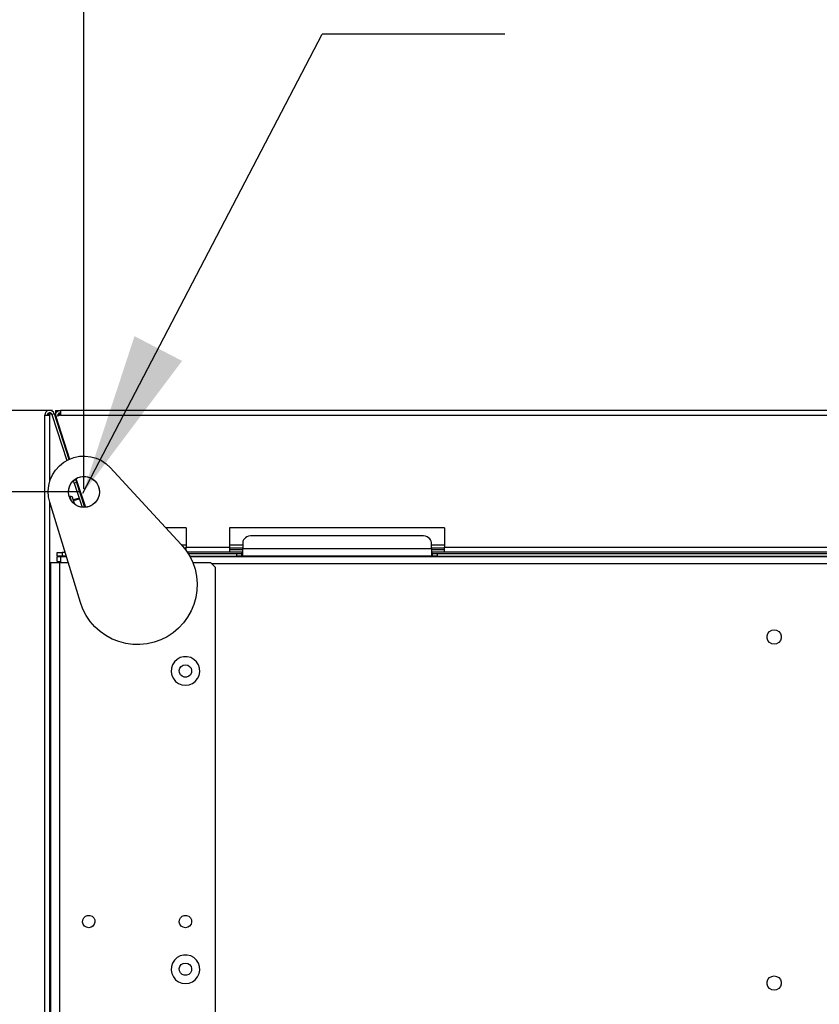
# Model space of a CAD drawing. Header units: millimetres. Extents: x 0 to 39025, y -31299 to 8400.
# Tile 92 of 256: x 14174 to 14509, y -26841 to -26428. Entities that reach past the tile are written whole.
import ezdxf

# ---------------------------------------------------------------- set-up
doc = ezdxf.new("R2010")
doc.units = ezdxf.units.MM
doc.header["$PDSIZE"] = -1
doc.layers.add('ANOTACIJE', color=7, linetype='Continuous')
doc.layers.add('DIMENZIJE', color=4, linetype='Continuous')
doc.styles.add('SLDTEXTSTYLE6', font='txt')
doc.styles.get("Standard").update_dxf_attribs({"font": 'Montserrat-Regular.ttf'})
doc.dimstyles.new('SLDDIMSTYLE0', dxfattribs={"dimtxt": 3, "dimasz": 3.414889, "dimexe": 0, "dimexo": 0.0625, "dimgap": 0.75, "dimtad": 1, "dimdec": 0, "dimlfac": 20, "dimrnd": 1e-09, "dimzin": 12, "dimdsep": 46, "dimtxsty": 'SLDTEXTSTYLE6', "dimsah": 1, "dimcen": 0.09, "dimadec": 0, "dimazin": 3, "dimtfac": 1, "dimtdec": 0, "dimtofl": 0, "dimtmove": 0, "dimatfit": 3, "dimfxl": 1, "dimfrac": 2, "dimtolj": 1, "dimtzin": 12, "dimarcsym": 0})
doc.dimstyles.new('SLDDIMSTYLE3', dxfattribs={"dimtxt": 0.18, "dimasz": 3.414889, "dimexe": 0, "dimexo": 0.0625, "dimgap": 0, "dimtad": 0, "dimtih": 1, "dimtoh": 1, "dimdec": 0, "dimrnd": 1e-09, "dimzin": 0, "dimdsep": 46, "dimtxsty": 'Standard', "dimsah": 1, "dimcen": 0.09, "dimadec": 0, "dimazin": 0, "dimtfac": 3.414889, "dimtdec": 0, "dimtofl": 0, "dimtmove": 0, "dimatfit": 3, "dimfxl": 1, "dimfrac": 2, "dimtolj": 1, "dimtzin": 0, "dimarcsym": 0})

# ---------------------------------------------------------------- blocks, each defined once
blk = doc.blocks.new('Adapt 2 (spodaj)')
at = {"lineweight": 25}
for points, knots in [([(3.9, 713.59), (3.9, 713.59), (3.57, 714.21), (3.57, 714.21), (3.57, 714.21), (3.04, 714.68), (3.04, 714.68), (3.04, 714.68), (2.39, 714.94), (2.39, 714.94), (2.39, 714.94), (1.69, 714.95), (1.69, 714.95), (1.69, 714.95), (1.02, 714.72), (1.02, 714.72), (1.02, 714.72), (0.48, 714.27), (0.48, 714.27), (0.48, 714.27), (0.12, 713.67), (0.12, 713.67), (0.12, 713.67), (0, 712.98), (0, 712.98)], [0, 0, 0, 0, 1, 1, 1, 2, 2, 2, 3, 3, 3, 4, 4, 4, 5, 5, 5, 6, 6, 6, 7, 7, 7, 8, 8, 8, 8]), ([(2.95, 713.28), (2.95, 713.28), (2.79, 713.59), (2.79, 713.59), (2.79, 713.59), (2.52, 713.83), (2.52, 713.83), (2.52, 713.83), (2.2, 713.96), (2.2, 713.96), (2.2, 713.96), (1.85, 713.96), (1.85, 713.96), (1.85, 713.96), (1.51, 713.85), (1.51, 713.85), (1.51, 713.85), (1.24, 713.63), (1.24, 713.63), (1.24, 713.63), (1.06, 713.32), (1.06, 713.32), (1.06, 713.32), (1, 712.98), (1, 712.98)], [0, 0, 0, 0, 1, 1, 1, 2, 2, 2, 3, 3, 3, 4, 4, 4, 5, 5, 5, 6, 6, 6, 7, 7, 7, 8, 8, 8, 8]), ([(4.5, 714.95), (4.5, 714.95), (4.5, 714.87), (4.5, 714.87), (4.5, 714.87), (4.5, 714.65), (4.5, 714.65), (4.5, 714.65), (4.5, 714.31), (4.5, 714.31), (4.5, 714.31), (4.5, 713.9), (4.5, 713.9), (4.5, 713.9), (4.5, 713.5), (4.5, 713.5), (4.5, 713.5), (4.5, 713.16), (4.5, 713.16), (4.5, 713.16), (4.5, 712.93), (4.5, 712.93), (4.5, 712.93), (4.5, 712.85), (4.5, 712.85)], [0, 0, 0, 0, 1, 1, 1, 2, 2, 2, 3, 3, 3, 4, 4, 4, 5, 5, 5, 6, 6, 6, 7, 7, 7, 8, 8, 8, 8]), ([(4.62, 712.36), (4.62, 712.36), (4.53, 712.82), (4.53, 712.82), (4.53, 712.82), (4.55, 713.29), (4.55, 713.29), (4.55, 713.29), (4.67, 713.74), (4.67, 713.74), (4.67, 713.74), (4.91, 714.15), (4.91, 714.15), (4.91, 714.15), (5.22, 714.5), (5.22, 714.5), (5.22, 714.5), (5.62, 714.76), (5.62, 714.76), (5.62, 714.76), (6.06, 714.92), (6.06, 714.92), (6.06, 714.92), (6.52, 714.98), (6.52, 714.98)], [0, 0, 0, 0, 1, 1, 1, 2, 2, 2, 3, 3, 3, 4, 4, 4, 5, 5, 5, 6, 6, 6, 7, 7, 7, 8, 8, 8, 8]), ([(5.57, 712.67), (5.57, 712.67), (5.53, 712.9), (5.53, 712.9), (5.53, 712.9), (5.54, 713.13), (5.54, 713.13), (5.54, 713.13), (5.6, 713.36), (5.6, 713.36), (5.6, 713.36), (5.71, 713.56), (5.71, 713.56), (5.71, 713.56), (5.87, 713.73), (5.87, 713.73), (5.87, 713.73), (6.07, 713.87), (6.07, 713.87), (6.07, 713.87), (6.29, 713.95), (6.29, 713.95), (6.29, 713.95), (6.52, 713.97), (6.52, 713.97)], [0, 0, 0, 0, 1, 1, 1, 2, 2, 2, 3, 3, 3, 4, 4, 4, 5, 5, 5, 6, 6, 6, 7, 7, 7, 8, 8, 8, 8]), ([(6.47, 714), (6.47, 714), (6.44, 713.98), (6.44, 713.98), (6.44, 713.98), (6.25, 713.79), (6.25, 713.79), (6.25, 713.79), (6.1, 713.59), (6.1, 713.59), (6.1, 713.59), (5.99, 713.37), (5.99, 713.37), (5.99, 713.37), (5.91, 713.14), (5.91, 713.14), (5.91, 713.14), (5.88, 712.9), (5.88, 712.9), (5.88, 712.9), (5.88, 712.85), (5.88, 712.85)], [0, 0, 0, 0, 1, 1, 1, 2, 2, 2, 3, 3, 3, 4, 4, 4, 5, 5, 5, 6, 6, 6, 7, 7, 7, 7]), ([(6.52, 714.98), (6.52, 714.98), (6.52, 714.94), (6.52, 714.94), (6.52, 714.94), (6.52, 714.82), (6.52, 714.82), (6.52, 714.82), (6.52, 714.64), (6.52, 714.64), (6.52, 714.64), (6.52, 714.39), (6.52, 714.39), (6.52, 714.39), (6.52, 714.09), (6.52, 714.09), (6.52, 714.09), (6.52, 713.74), (6.52, 713.74), (6.52, 713.74), (6.52, 713.36), (6.52, 713.36), (6.52, 713.36), (6.52, 712.98), (6.52, 712.98)], [0, 0, 0, 0, 1, 1, 1, 2, 2, 2, 3, 3, 3, 4, 4, 4, 5, 5, 5, 6, 6, 6, 7, 7, 7, 8, 8, 8, 8]), ([(0, 712.98), (0, 712.98), (0.08, 712.98), (0.08, 712.98), (0.08, 712.98), (0.31, 712.98), (0.31, 712.98), (0.31, 712.98), (0.65, 712.98), (0.65, 712.98), (0.65, 712.98), (1.05, 712.98), (1.05, 712.98), (1.05, 712.98), (1.45, 712.98), (1.45, 712.98), (1.45, 712.98), (1.79, 712.98), (1.79, 712.98), (1.79, 712.98), (2.02, 712.98), (2.02, 712.98), (2.02, 712.98), (2.1, 712.98), (2.1, 712.98)], [0, 0, 0, 0, 1, 1, 1, 2, 2, 2, 3, 3, 3, 4, 4, 4, 5, 5, 5, 6, 6, 6, 7, 7, 7, 8, 8, 8, 8]), ([(2, 713.31), (2, 713.31), (1.62, 713.23), (1.62, 713.23), (1.62, 713.23), (1.29, 713.15), (1.29, 713.15), (1.29, 713.15), (1.08, 713.06), (1.08, 713.06), (1.08, 713.06), (1, 712.98), (1, 712.98)], [0, 0, 0, 0, 1, 1, 1, 2, 2, 2, 3, 3, 3, 4, 4, 4, 4]), ([(2, 713.33), (2, 713.33), (1.23, 713.25), (1.23, 713.25), (1.23, 713.25), (1.05, 713.23), (1.05, 713.23)], [0, 0, 0, 0, 1, 1, 1, 2, 2, 2, 2]), ([(4.5, 712.85), (4.5, 712.85), (4.5, 712.84), (4.5, 712.84), (4.5, 712.84), (4.5, 712.79), (4.5, 712.79), (4.5, 712.79), (4.5, 712.72), (4.5, 712.72), (4.5, 712.72), (4.5, 712.62), (4.5, 712.62), (4.5, 712.62), (4.5, 712.51), (4.5, 712.51), (4.5, 712.51), (4.5, 712.37), (4.5, 712.37), (4.5, 712.37), (4.5, 712.22), (4.5, 712.22), (4.5, 712.22), (4.5, 712.07), (4.5, 712.07)], [0, 0, 0, 0, 1, 1, 1, 2, 2, 2, 3, 3, 3, 4, 4, 4, 5, 5, 5, 6, 6, 6, 7, 7, 7, 8, 8, 8, 8]), ([(5.99, 712.8), (5.99, 712.8), (6.1, 713.01), (6.1, 713.01), (6.1, 713.01), (6.25, 713.21), (6.25, 713.21), (6.25, 713.21), (6.44, 713.4), (6.44, 713.4), (6.44, 713.4), (6.52, 713.46), (6.52, 713.46)], [0, 0, 0, 0, 1, 1, 1, 2, 2, 2, 3, 3, 3, 4, 4, 4, 4]), ([(2.06, 676.45), (2.06, 676.45), (1.55, 678.76), (1.55, 678.76), (1.55, 678.76), (1.4, 681.13), (1.4, 681.13), (1.4, 681.13), (1.64, 683.49), (1.64, 683.49), (1.64, 683.49), (2.24, 685.79), (2.24, 685.79), (2.24, 685.79), (3.2, 687.96), (3.2, 687.96), (3.2, 687.96), (4.49, 689.95), (4.49, 689.95), (4.49, 689.95), (6.08, 691.72), (6.08, 691.72), (6.08, 691.72), (7.93, 693.21), (7.93, 693.21), (7.93, 693.21), (9.99, 694.39), (9.99, 694.39), (9.99, 694.39), (12.21, 695.24), (12.21, 695.24), (12.21, 695.24), (14.53, 695.72), (14.53, 695.72), (14.53, 695.72), (16.9, 695.82), (16.9, 695.82), (16.9, 695.82), (19.26, 695.56), (19.26, 695.56), (19.26, 695.56), (21.55, 694.92), (21.55, 694.92), (21.55, 694.92), (23.71, 693.93), (23.71, 693.93), (23.71, 693.93), (25.68, 692.62), (25.68, 692.62), (25.68, 692.62), (27.42, 691.01), (27.42, 691.01)], [0, 0, 0, 0, 1, 1, 1, 2, 2, 2, 3, 3, 3, 4, 4, 4, 5, 5, 5, 6, 6, 6, 7, 7, 7, 8, 8, 8, 9, 9, 9, 10, 10, 10, 11, 11, 11, 12, 12, 12, 13, 13, 13, 14, 14, 14, 15, 15, 15, 16, 16, 16, 17, 17, 17, 17]), ([(10.76, 677.6), (10.76, 677.6), (11.66, 676.39), (11.66, 676.39), (11.66, 676.39), (12.82, 675.41), (12.82, 675.41), (12.82, 675.41), (14.16, 674.73), (14.16, 674.73), (14.16, 674.73), (15.63, 674.38), (15.63, 674.38), (15.63, 674.38), (17.14, 674.38), (17.14, 674.38), (17.14, 674.38), (18.61, 674.72), (18.61, 674.72), (18.61, 674.72), (19.96, 675.39), (19.96, 675.39), (19.96, 675.39), (21.12, 676.36), (21.12, 676.36), (21.12, 676.36), (22.02, 677.57), (22.02, 677.57), (22.02, 677.57), (22.62, 678.95), (22.62, 678.95), (22.62, 678.95), (22.89, 680.44), (22.89, 680.44), (22.89, 680.44), (22.8, 681.95), (22.8, 681.95), (22.8, 681.95), (22.38, 683.39), (22.38, 683.39), (22.38, 683.39), (21.63, 684.7), (21.63, 684.7), (21.63, 684.7), (20.59, 685.8), (20.59, 685.8), (20.59, 685.8), (19.33, 686.63), (19.33, 686.63), (19.33, 686.63), (17.92, 687.16), (17.92, 687.16), (17.92, 687.16), (16.42, 687.33), (16.42, 687.33), (16.42, 687.33), (14.92, 687.16), (14.92, 687.16), (14.92, 687.16), (13.5, 686.65), (13.5, 686.65), (13.5, 686.65), (12.23, 685.82), (12.23, 685.82), (12.23, 685.82), (11.2, 684.73), (11.2, 684.73), (11.2, 684.73), (10.44, 683.42), (10.44, 683.42), (10.44, 683.42), (10, 681.98), (10, 681.98), (10, 681.98), (9.91, 680.47), (9.91, 680.47), (9.91, 680.47), (10.17, 678.99), (10.17, 678.99), (10.17, 678.99), (10.76, 677.6), (10.76, 677.6)], [0, 0, 0, 0, 1, 1, 1, 2, 2, 2, 3, 3, 3, 4, 4, 4, 5, 5, 5, 6, 6, 6, 7, 7, 7, 8, 8, 8, 9, 9, 9, 10, 10, 10, 11, 11, 11, 12, 12, 12, 13, 13, 13, 14, 14, 14, 15, 15, 15, 16, 16, 16, 17, 17, 17, 18, 18, 18, 19, 19, 19, 20, 20, 20, 21, 21, 21, 22, 22, 22, 23, 23, 23, 24, 24, 24, 25, 25, 25, 26, 26, 26, 27, 27, 27, 27]), ([(10.57, 678.85), (10.57, 678.85), (10.41, 678.77), (10.41, 678.77), (10.41, 678.77), (10.27, 678.68), (10.27, 678.68)], [0, 0, 0, 0, 1, 1, 1, 2, 2, 2, 2]), ([(11.7, 678.27), (11.7, 678.27), (11.63, 678.43), (11.63, 678.43), (11.63, 678.43), (11.53, 678.58), (11.53, 678.58), (11.53, 678.58), (11.4, 678.7), (11.4, 678.7), (11.4, 678.7), (11.25, 678.79), (11.25, 678.79), (11.25, 678.79), (11.09, 678.86), (11.09, 678.86), (11.09, 678.86), (10.92, 678.89), (10.92, 678.89), (10.92, 678.89), (10.74, 678.88), (10.74, 678.88), (10.74, 678.88), (10.57, 678.85), (10.57, 678.85)], [0, 0, 0, 0, 1, 1, 1, 2, 2, 2, 3, 3, 3, 4, 4, 4, 5, 5, 5, 6, 6, 6, 7, 7, 7, 8, 8, 8, 8]), ([(11.18, 676.96), (11.18, 676.96), (11.01, 677.5), (11.01, 677.5), (11.01, 677.5), (10.76, 678.27), (10.76, 678.27), (10.76, 678.27), (10.61, 678.73), (10.61, 678.73), (10.61, 678.73), (10.57, 678.85), (10.57, 678.85)], [0, 0, 0, 0, 1, 1, 1, 2, 2, 2, 3, 3, 3, 4, 4, 4, 4]), ([(12.57, 675.58), (12.57, 675.58), (12.53, 675.71), (12.53, 675.71), (12.53, 675.71), (12.19, 676.77), (12.19, 676.77), (12.19, 676.77), (11.92, 677.58), (11.92, 677.58), (11.92, 677.58), (11.76, 678.09), (11.76, 678.09), (11.76, 678.09), (11.7, 678.27), (11.7, 678.27)], [0, 0, 0, 0, 1, 1, 1, 2, 2, 2, 3, 3, 3, 4, 4, 4, 5, 5, 5, 5]), ([(86.9, 662.41), (86.9, 662.41), (86.12, 662.36), (86.12, 662.36), (86.12, 662.36), (85.37, 662.19), (85.37, 662.19), (85.37, 662.19), (84.68, 661.93), (84.68, 661.93), (84.68, 661.93), (84.07, 661.58), (84.07, 661.58), (84.07, 661.58), (83.58, 661.15), (83.58, 661.15), (83.58, 661.15), (83.21, 660.66), (83.21, 660.66), (83.21, 660.66), (82.98, 660.13), (82.98, 660.13), (82.98, 660.13), (82.9, 659.58), (82.9, 659.58)], [0, 0, 0, 0, 1, 1, 1, 2, 2, 2, 3, 3, 3, 4, 4, 4, 5, 5, 5, 6, 6, 6, 7, 7, 7, 8, 8, 8, 8]), ([(161.9, 659.58), (161.9, 659.58), (161.82, 660.13), (161.82, 660.13), (161.82, 660.13), (161.6, 660.66), (161.6, 660.66), (161.6, 660.66), (161.23, 661.15), (161.23, 661.15), (161.23, 661.15), (160.73, 661.58), (160.73, 661.58), (160.73, 661.58), (160.12, 661.93), (160.12, 661.93), (160.12, 661.93), (159.43, 662.19), (159.43, 662.19), (159.43, 662.19), (158.68, 662.36), (158.68, 662.36), (158.68, 662.36), (157.9, 662.41), (157.9, 662.41)], [0, 0, 0, 0, 1, 1, 1, 2, 2, 2, 3, 3, 3, 4, 4, 4, 5, 5, 5, 6, 6, 6, 7, 7, 7, 8, 8, 8, 8]), ([(57.17, 658.76), (57.17, 658.76), (59.07, 656.44), (59.07, 656.44), (59.07, 656.44), (60.67, 653.92), (60.67, 653.92), (60.67, 653.92), (61.96, 651.22), (61.96, 651.22), (61.96, 651.22), (62.92, 648.39), (62.92, 648.39), (62.92, 648.39), (63.53, 645.46), (63.53, 645.46), (63.53, 645.46), (63.79, 642.48), (63.79, 642.48), (63.79, 642.48), (63.69, 639.5), (63.69, 639.5), (63.69, 639.5), (63.24, 636.54), (63.24, 636.54), (63.24, 636.54), (62.44, 633.66), (62.44, 633.66), (62.44, 633.66), (61.3, 630.9), (61.3, 630.9), (61.3, 630.9), (59.83, 628.29), (59.83, 628.29), (59.83, 628.29), (58.07, 625.88), (58.07, 625.88), (58.07, 625.88), (56.03, 623.69), (56.03, 623.69), (56.03, 623.69), (53.75, 621.76), (53.75, 621.76), (53.75, 621.76), (51.24, 620.12), (51.24, 620.12), (51.24, 620.12), (48.57, 618.79), (48.57, 618.79), (48.57, 618.79), (45.75, 617.79), (45.75, 617.79), (45.75, 617.79), (42.83, 617.13), (42.83, 617.13), (42.83, 617.13), (39.86, 616.83), (39.86, 616.83), (39.86, 616.83), (36.87, 616.88), (36.87, 616.88), (36.87, 616.88), (33.91, 617.29), (33.91, 617.29), (33.91, 617.29), (31.02, 618.05), (31.02, 618.05), (31.02, 618.05), (28.24, 619.15), (28.24, 619.15), (28.24, 619.15), (25.61, 620.57), (25.61, 620.57), (25.61, 620.57), (23.17, 622.29), (23.17, 622.29), (23.17, 622.29), (20.95, 624.3), (20.95, 624.3), (20.95, 624.3), (18.99, 626.56), (18.99, 626.56), (18.99, 626.56), (17.31, 629.03), (17.31, 629.03), (17.31, 629.03), (15.94, 631.69), (15.94, 631.69), (15.94, 631.69), (14.89, 634.49), (14.89, 634.49)], [0, 0, 0, 0, 1, 1, 1, 2, 2, 2, 3, 3, 3, 4, 4, 4, 5, 5, 5, 6, 6, 6, 7, 7, 7, 8, 8, 8, 9, 9, 9, 10, 10, 10, 11, 11, 11, 12, 12, 12, 13, 13, 13, 14, 14, 14, 15, 15, 15, 16, 16, 16, 17, 17, 17, 18, 18, 18, 19, 19, 19, 20, 20, 20, 21, 21, 21, 22, 22, 22, 23, 23, 23, 24, 24, 24, 25, 25, 25, 26, 26, 26, 27, 27, 27, 28, 28, 28, 29, 29, 29, 30, 30, 30, 30]), ([(59.16, 656.32), (59.16, 656.32), (59.16, 656.56), (59.16, 656.56), (59.16, 656.56), (59.16, 656.91), (59.16, 656.91), (59.16, 656.91), (59.16, 657.29), (59.16, 657.29), (59.16, 657.29), (59.16, 657.67), (59.16, 657.67)], [0, 0, 0, 0, 1, 1, 1, 2, 2, 2, 3, 3, 3, 4, 4, 4, 4]), ([(77.4, 657.67), (77.4, 657.67), (77.4, 657.29), (77.4, 657.29), (77.4, 657.29), (77.4, 656.91), (77.4, 656.91), (77.4, 656.91), (77.4, 656.56), (77.4, 656.56), (77.4, 656.56), (77.4, 656.26), (77.4, 656.26), (77.4, 656.26), (77.4, 656.01), (77.4, 656.01), (77.4, 656.01), (77.4, 655.83), (77.4, 655.83), (77.4, 655.83), (77.4, 655.71), (77.4, 655.71), (77.4, 655.71), (77.4, 655.67), (77.4, 655.67)], [0, 0, 0, 0, 1, 1, 1, 2, 2, 2, 3, 3, 3, 4, 4, 4, 5, 5, 5, 6, 6, 6, 7, 7, 7, 8, 8, 8, 8]), ([(82.9, 653.92), (82.9, 653.92), (82.9, 654), (82.9, 654), (82.9, 654), (82.9, 654.23), (82.9, 654.23), (82.9, 654.23), (82.9, 654.58), (82.9, 654.58), (82.9, 654.58), (82.9, 655.04), (82.9, 655.04), (82.9, 655.04), (82.9, 655.55), (82.9, 655.55), (82.9, 655.55), (82.9, 656.08), (82.9, 656.08), (82.9, 656.08), (82.9, 656.57), (82.9, 656.57), (82.9, 656.57), (82.9, 657), (82.9, 657)], [0, 0, 0, 0, 1, 1, 1, 2, 2, 2, 3, 3, 3, 4, 4, 4, 5, 5, 5, 6, 6, 6, 7, 7, 7, 8, 8, 8, 8]), ([(161.9, 657), (161.9, 657), (161.9, 656.57), (161.9, 656.57), (161.9, 656.57), (161.9, 656.08), (161.9, 656.08), (161.9, 656.08), (161.9, 655.55), (161.9, 655.55), (161.9, 655.55), (161.9, 655.04), (161.9, 655.04), (161.9, 655.04), (161.9, 654.58), (161.9, 654.58), (161.9, 654.58), (161.9, 654.23), (161.9, 654.23), (161.9, 654.23), (161.9, 654), (161.9, 654), (161.9, 654), (161.9, 653.92), (161.9, 653.92)], [0, 0, 0, 0, 1, 1, 1, 2, 2, 2, 3, 3, 3, 4, 4, 4, 5, 5, 5, 6, 6, 6, 7, 7, 7, 8, 8, 8, 8]), ([(167.4, 655.67), (167.4, 655.67), (167.4, 655.71), (167.4, 655.71), (167.4, 655.71), (167.4, 655.83), (167.4, 655.83), (167.4, 655.83), (167.4, 656.01), (167.4, 656.01), (167.4, 656.01), (167.4, 656.26), (167.4, 656.26), (167.4, 656.26), (167.4, 656.56), (167.4, 656.56), (167.4, 656.56), (167.4, 656.91), (167.4, 656.91), (167.4, 656.91), (167.4, 657.29), (167.4, 657.29), (167.4, 657.29), (167.4, 657.67), (167.4, 657.67)], [0, 0, 0, 0, 1, 1, 1, 2, 2, 2, 3, 3, 3, 4, 4, 4, 5, 5, 5, 6, 6, 6, 7, 7, 7, 8, 8, 8, 8]), ([(6.7, 651.28), (6.7, 651.28), (6.7, 651.37), (6.7, 651.37), (6.7, 651.37), (6.7, 651.9), (6.7, 651.9), (6.7, 651.9), (6.7, 652.38), (6.7, 652.38), (6.7, 652.38), (6.7, 652.81), (6.7, 652.81), (6.7, 652.81), (6.7, 653.15), (6.7, 653.15), (6.7, 653.15), (6.7, 653.41), (6.7, 653.41), (6.7, 653.41), (6.7, 653.57), (6.7, 653.57), (6.7, 653.57), (6.7, 653.63), (6.7, 653.63)], [0, 0, 0, 0, 1, 1, 1, 2, 2, 2, 3, 3, 3, 4, 4, 4, 5, 5, 5, 6, 6, 6, 7, 7, 7, 8, 8, 8, 8]), ([(2.4, 651.28), (2.4, 651.28), (2.47, 651.28), (2.47, 651.28), (2.47, 651.28), (2.69, 651.28), (2.69, 651.28), (2.69, 651.28), (3.04, 651.28), (3.04, 651.28), (3.04, 651.28), (3.51, 651.28), (3.51, 651.28), (3.51, 651.28), (4.09, 651.28), (4.09, 651.28), (4.09, 651.28), (4.75, 651.28), (4.75, 651.28), (4.75, 651.28), (5.46, 651.28), (5.46, 651.28), (5.46, 651.28), (6.2, 651.28), (6.2, 651.28)], [0, 0, 0, 0, 1, 1, 1, 2, 2, 2, 3, 3, 3, 4, 4, 4, 5, 5, 5, 6, 6, 6, 7, 7, 7, 8, 8, 8, 8]), ([(305.5, 622.98), (305.5, 622.98), (304.47, 622.8), (304.47, 622.8), (304.47, 622.8), (303.57, 622.27), (303.57, 622.27), (303.57, 622.27), (302.9, 621.48), (302.9, 621.48), (302.9, 621.48), (302.55, 620.5), (302.55, 620.5), (302.55, 620.5), (302.55, 619.46), (302.55, 619.46), (302.55, 619.46), (302.9, 618.47), (302.9, 618.47), (302.9, 618.47), (303.57, 617.68), (303.57, 617.68), (303.57, 617.68), (304.47, 617.16), (304.47, 617.16), (304.47, 617.16), (305.5, 616.98), (305.5, 616.98), (305.5, 616.98), (306.53, 617.16), (306.53, 617.16), (306.53, 617.16), (307.43, 617.68), (307.43, 617.68), (307.43, 617.68), (308.1, 618.47), (308.1, 618.47), (308.1, 618.47), (308.45, 619.46), (308.45, 619.46), (308.45, 619.46), (308.45, 620.5), (308.45, 620.5), (308.45, 620.5), (308.1, 621.48), (308.1, 621.48), (308.1, 621.48), (307.43, 622.27), (307.43, 622.27), (307.43, 622.27), (306.53, 622.8), (306.53, 622.8), (306.53, 622.8), (305.5, 622.98), (305.5, 622.98)], [0, 0, 0, 0, 1, 1, 1, 2, 2, 2, 3, 3, 3, 4, 4, 4, 5, 5, 5, 6, 6, 6, 7, 7, 7, 8, 8, 8, 9, 9, 9, 10, 10, 10, 11, 11, 11, 12, 12, 12, 13, 13, 13, 14, 14, 14, 15, 15, 15, 16, 16, 16, 17, 17, 17, 18, 18, 18, 18]), ([(305.5, 616.98), (305.5, 616.98), (306.53, 617.16), (306.53, 617.16), (306.53, 617.16), (307.43, 617.68), (307.43, 617.68), (307.43, 617.68), (308.1, 618.47), (308.1, 618.47), (308.1, 618.47), (308.45, 619.46), (308.45, 619.46), (308.45, 619.46), (308.45, 620.5), (308.45, 620.5), (308.45, 620.5), (308.1, 621.48), (308.1, 621.48), (308.1, 621.48), (307.43, 622.27), (307.43, 622.27), (307.43, 622.27), (306.53, 622.8), (306.53, 622.8), (306.53, 622.8), (305.5, 622.98), (305.5, 622.98), (305.5, 622.98), (304.47, 622.8), (304.47, 622.8), (304.47, 622.8), (303.57, 622.27), (303.57, 622.27), (303.57, 622.27), (302.9, 621.48), (302.9, 621.48), (302.9, 621.48), (302.55, 620.5), (302.55, 620.5), (302.55, 620.5), (302.55, 619.46), (302.55, 619.46), (302.55, 619.46), (302.9, 618.47), (302.9, 618.47), (302.9, 618.47), (303.57, 617.68), (303.57, 617.68), (303.57, 617.68), (304.47, 617.16), (304.47, 617.16), (304.47, 617.16), (305.5, 616.98), (305.5, 616.98)], [0, 0, 0, 0, 1, 1, 1, 2, 2, 2, 3, 3, 3, 4, 4, 4, 5, 5, 5, 6, 6, 6, 7, 7, 7, 8, 8, 8, 9, 9, 9, 10, 10, 10, 11, 11, 11, 12, 12, 12, 13, 13, 13, 14, 14, 14, 15, 15, 15, 16, 16, 16, 17, 17, 17, 18, 18, 18, 18]), ([(58.9, 599.78), (58.9, 599.78), (57.41, 599.96), (57.41, 599.96), (57.41, 599.96), (56.01, 600.52), (56.01, 600.52), (56.01, 600.52), (54.79, 601.4), (54.79, 601.4), (54.79, 601.4), (53.83, 602.56), (53.83, 602.56), (53.83, 602.56), (53.2, 603.92), (53.2, 603.92), (53.2, 603.92), (52.91, 605.4), (52.91, 605.4), (52.91, 605.4), (53.01, 606.9), (53.01, 606.9), (53.01, 606.9), (53.47, 608.33), (53.47, 608.33), (53.47, 608.33), (54.28, 609.6), (54.28, 609.6), (54.28, 609.6), (55.38, 610.63), (55.38, 610.63), (55.38, 610.63), (56.69, 611.36), (56.69, 611.36), (56.69, 611.36), (58.15, 611.73), (58.15, 611.73), (58.15, 611.73), (59.65, 611.73), (59.65, 611.73), (59.65, 611.73), (61.11, 611.36), (61.11, 611.36), (61.11, 611.36), (62.43, 610.63), (62.43, 610.63), (62.43, 610.63), (63.52, 609.6), (63.52, 609.6), (63.52, 609.6), (64.33, 608.33), (64.33, 608.33), (64.33, 608.33), (64.79, 606.9), (64.79, 606.9), (64.79, 606.9), (64.89, 605.4), (64.89, 605.4), (64.89, 605.4), (64.61, 603.92), (64.61, 603.92), (64.61, 603.92), (63.97, 602.56), (63.97, 602.56), (63.97, 602.56), (63.01, 601.4), (63.01, 601.4), (63.01, 601.4), (61.79, 600.52), (61.79, 600.52), (61.79, 600.52), (60.39, 599.96), (60.39, 599.96), (60.39, 599.96), (58.9, 599.78), (58.9, 599.78)], [0, 0, 0, 0, 1, 1, 1, 2, 2, 2, 3, 3, 3, 4, 4, 4, 5, 5, 5, 6, 6, 6, 7, 7, 7, 8, 8, 8, 9, 9, 9, 10, 10, 10, 11, 11, 11, 12, 12, 12, 13, 13, 13, 14, 14, 14, 15, 15, 15, 16, 16, 16, 17, 17, 17, 18, 18, 18, 19, 19, 19, 20, 20, 20, 21, 21, 21, 22, 22, 22, 23, 23, 23, 24, 24, 24, 25, 25, 25, 25]), ([(58.9, 608.37), (58.9, 608.37), (57.96, 608.2), (57.96, 608.2), (57.96, 608.2), (57.15, 607.7), (57.15, 607.7), (57.15, 607.7), (56.57, 606.94), (56.57, 606.94), (56.57, 606.94), (56.31, 606.01), (56.31, 606.01), (56.31, 606.01), (56.4, 605.07), (56.4, 605.07), (56.4, 605.07), (56.83, 604.21), (56.83, 604.21), (56.83, 604.21), (57.53, 603.57), (57.53, 603.57), (57.53, 603.57), (58.42, 603.22), (58.42, 603.22), (58.42, 603.22), (59.38, 603.22), (59.38, 603.22), (59.38, 603.22), (60.27, 603.57), (60.27, 603.57), (60.27, 603.57), (60.98, 604.21), (60.98, 604.21), (60.98, 604.21), (61.4, 605.07), (61.4, 605.07), (61.4, 605.07), (61.49, 606.01), (61.49, 606.01), (61.49, 606.01), (61.23, 606.94), (61.23, 606.94), (61.23, 606.94), (60.65, 607.7), (60.65, 607.7), (60.65, 607.7), (59.84, 608.2), (59.84, 608.2), (59.84, 608.2), (58.9, 608.37), (58.9, 608.37)], [0, 0, 0, 0, 1, 1, 1, 2, 2, 2, 3, 3, 3, 4, 4, 4, 5, 5, 5, 6, 6, 6, 7, 7, 7, 8, 8, 8, 9, 9, 9, 10, 10, 10, 11, 11, 11, 12, 12, 12, 13, 13, 13, 14, 14, 14, 15, 15, 15, 16, 16, 16, 17, 17, 17, 17]), ([(2.1, 600.38), (2.1, 600.38), (2.14, 600.38), (2.14, 600.38), (2.14, 600.38), (2.27, 600.38), (2.27, 600.38), (2.27, 600.38), (2.4, 600.38), (2.4, 600.38)], [0, 0, 0, 0, 1, 1, 1, 2, 2, 2, 3, 3, 3, 3]), ([(2.4, 520.38), (2.4, 520.38), (2.27, 520.38), (2.27, 520.38), (2.27, 520.38), (2.14, 520.38), (2.14, 520.38), (2.14, 520.38), (2.1, 520.38), (2.1, 520.38)], [0, 0, 0, 0, 1, 1, 1, 2, 2, 2, 3, 3, 3, 3]), ([(18.4, 498.17), (18.4, 498.17), (19.34, 498.35), (19.34, 498.35), (19.34, 498.35), (20.15, 498.85), (20.15, 498.85), (20.15, 498.85), (20.73, 499.62), (20.73, 499.62), (20.73, 499.62), (20.99, 500.53), (20.99, 500.53), (20.99, 500.53), (20.9, 501.49), (20.9, 501.49), (20.9, 501.49), (20.48, 502.34), (20.48, 502.34), (20.48, 502.34), (19.77, 502.99), (19.77, 502.99), (19.77, 502.99), (18.88, 503.33), (18.88, 503.33), (18.88, 503.33), (17.92, 503.33), (17.92, 503.33), (17.92, 503.33), (17.03, 502.99), (17.03, 502.99), (17.03, 502.99), (16.33, 502.34), (16.33, 502.34), (16.33, 502.34), (15.9, 501.49), (15.9, 501.49), (15.9, 501.49), (15.81, 500.53), (15.81, 500.53), (15.81, 500.53), (16.07, 499.62), (16.07, 499.62), (16.07, 499.62), (16.65, 498.85), (16.65, 498.85), (16.65, 498.85), (17.46, 498.35), (17.46, 498.35), (17.46, 498.35), (18.4, 498.17), (18.4, 498.17)], [0, 0, 0, 0, 1, 1, 1, 2, 2, 2, 3, 3, 3, 4, 4, 4, 5, 5, 5, 6, 6, 6, 7, 7, 7, 8, 8, 8, 9, 9, 9, 10, 10, 10, 11, 11, 11, 12, 12, 12, 13, 13, 13, 14, 14, 14, 15, 15, 15, 16, 16, 16, 17, 17, 17, 17]), ([(58.9, 498.17), (58.9, 498.17), (59.84, 498.35), (59.84, 498.35), (59.84, 498.35), (60.65, 498.85), (60.65, 498.85), (60.65, 498.85), (61.23, 499.62), (61.23, 499.62), (61.23, 499.62), (61.49, 500.53), (61.49, 500.53), (61.49, 500.53), (61.4, 501.49), (61.4, 501.49), (61.4, 501.49), (60.98, 502.34), (60.98, 502.34), (60.98, 502.34), (60.27, 502.99), (60.27, 502.99), (60.27, 502.99), (59.38, 503.33), (59.38, 503.33), (59.38, 503.33), (58.42, 503.33), (58.42, 503.33), (58.42, 503.33), (57.53, 502.99), (57.53, 502.99), (57.53, 502.99), (56.83, 502.34), (56.83, 502.34), (56.83, 502.34), (56.4, 501.49), (56.4, 501.49), (56.4, 501.49), (56.31, 500.53), (56.31, 500.53), (56.31, 500.53), (56.57, 499.62), (56.57, 499.62), (56.57, 499.62), (57.15, 498.85), (57.15, 498.85), (57.15, 498.85), (57.96, 498.35), (57.96, 498.35), (57.96, 498.35), (58.9, 498.17), (58.9, 498.17)], [0, 0, 0, 0, 1, 1, 1, 2, 2, 2, 3, 3, 3, 4, 4, 4, 5, 5, 5, 6, 6, 6, 7, 7, 7, 8, 8, 8, 9, 9, 9, 10, 10, 10, 11, 11, 11, 12, 12, 12, 13, 13, 13, 14, 14, 14, 15, 15, 15, 16, 16, 16, 17, 17, 17, 17]), ([(58.9, 474.77), (58.9, 474.77), (57.41, 474.96), (57.41, 474.96), (57.41, 474.96), (56.01, 475.52), (56.01, 475.52), (56.01, 475.52), (54.79, 476.4), (54.79, 476.4), (54.79, 476.4), (53.83, 477.56), (53.83, 477.56), (53.83, 477.56), (53.2, 478.92), (53.2, 478.92), (53.2, 478.92), (52.91, 480.4), (52.91, 480.4), (52.91, 480.4), (53.01, 481.9), (53.01, 481.9), (53.01, 481.9), (53.47, 483.33), (53.47, 483.33), (53.47, 483.33), (54.28, 484.6), (54.28, 484.6), (54.28, 484.6), (55.38, 485.63), (55.38, 485.63), (55.38, 485.63), (56.69, 486.36), (56.69, 486.36), (56.69, 486.36), (58.15, 486.73), (58.15, 486.73), (58.15, 486.73), (59.65, 486.73), (59.65, 486.73), (59.65, 486.73), (61.11, 486.36), (61.11, 486.36), (61.11, 486.36), (62.43, 485.63), (62.43, 485.63), (62.43, 485.63), (63.52, 484.6), (63.52, 484.6), (63.52, 484.6), (64.33, 483.33), (64.33, 483.33), (64.33, 483.33), (64.79, 481.9), (64.79, 481.9), (64.79, 481.9), (64.89, 480.4), (64.89, 480.4), (64.89, 480.4), (64.61, 478.92), (64.61, 478.92), (64.61, 478.92), (63.97, 477.56), (63.97, 477.56), (63.97, 477.56), (63.01, 476.4), (63.01, 476.4), (63.01, 476.4), (61.79, 475.52), (61.79, 475.52), (61.79, 475.52), (60.39, 474.96), (60.39, 474.96), (60.39, 474.96), (58.9, 474.77), (58.9, 474.77)], [0, 0, 0, 0, 1, 1, 1, 2, 2, 2, 3, 3, 3, 4, 4, 4, 5, 5, 5, 6, 6, 6, 7, 7, 7, 8, 8, 8, 9, 9, 9, 10, 10, 10, 11, 11, 11, 12, 12, 12, 13, 13, 13, 14, 14, 14, 15, 15, 15, 16, 16, 16, 17, 17, 17, 18, 18, 18, 19, 19, 19, 20, 20, 20, 21, 21, 21, 22, 22, 22, 23, 23, 23, 24, 24, 24, 25, 25, 25, 25]), ([(58.9, 483.38), (58.9, 483.38), (57.96, 483.2), (57.96, 483.2), (57.96, 483.2), (57.15, 482.7), (57.15, 482.7), (57.15, 482.7), (56.57, 481.94), (56.57, 481.94), (56.57, 481.94), (56.31, 481.01), (56.31, 481.01), (56.31, 481.01), (56.4, 480.07), (56.4, 480.07), (56.4, 480.07), (56.83, 479.21), (56.83, 479.21), (56.83, 479.21), (57.53, 478.57), (57.53, 478.57), (57.53, 478.57), (58.42, 478.22), (58.42, 478.22), (58.42, 478.22), (59.38, 478.22), (59.38, 478.22), (59.38, 478.22), (60.27, 478.57), (60.27, 478.57), (60.27, 478.57), (60.98, 479.21), (60.98, 479.21), (60.98, 479.21), (61.4, 480.07), (61.4, 480.07), (61.4, 480.07), (61.49, 481.01), (61.49, 481.01), (61.49, 481.01), (61.23, 481.94), (61.23, 481.94), (61.23, 481.94), (60.65, 482.7), (60.65, 482.7), (60.65, 482.7), (59.84, 483.2), (59.84, 483.2), (59.84, 483.2), (58.9, 483.38), (58.9, 483.38)], [0, 0, 0, 0, 1, 1, 1, 2, 2, 2, 3, 3, 3, 4, 4, 4, 5, 5, 5, 6, 6, 6, 7, 7, 7, 8, 8, 8, 9, 9, 9, 10, 10, 10, 11, 11, 11, 12, 12, 12, 13, 13, 13, 14, 14, 14, 15, 15, 15, 16, 16, 16, 17, 17, 17, 17]), ([(305.5, 477.98), (305.5, 477.98), (304.47, 477.79), (304.47, 477.79), (304.47, 477.79), (303.57, 477.28), (303.57, 477.28), (303.57, 477.28), (302.9, 476.47), (302.9, 476.47), (302.9, 476.47), (302.55, 475.5), (302.55, 475.5), (302.55, 475.5), (302.55, 474.45), (302.55, 474.45), (302.55, 474.45), (302.9, 473.48), (302.9, 473.48), (302.9, 473.48), (303.57, 472.68), (303.57, 472.68), (303.57, 472.68), (304.47, 472.16), (304.47, 472.16), (304.47, 472.16), (305.5, 471.98), (305.5, 471.98), (305.5, 471.98), (306.53, 472.16), (306.53, 472.16), (306.53, 472.16), (307.43, 472.68), (307.43, 472.68), (307.43, 472.68), (308.1, 473.48), (308.1, 473.48), (308.1, 473.48), (308.45, 474.45), (308.45, 474.45), (308.45, 474.45), (308.45, 475.5), (308.45, 475.5), (308.45, 475.5), (308.1, 476.47), (308.1, 476.47), (308.1, 476.47), (307.43, 477.28), (307.43, 477.28), (307.43, 477.28), (306.53, 477.79), (306.53, 477.79), (306.53, 477.79), (305.5, 477.98), (305.5, 477.98)], [0, 0, 0, 0, 1, 1, 1, 2, 2, 2, 3, 3, 3, 4, 4, 4, 5, 5, 5, 6, 6, 6, 7, 7, 7, 8, 8, 8, 9, 9, 9, 10, 10, 10, 11, 11, 11, 12, 12, 12, 13, 13, 13, 14, 14, 14, 15, 15, 15, 16, 16, 16, 17, 17, 17, 18, 18, 18, 18]), ([(305.5, 471.98), (305.5, 471.98), (306.53, 472.16), (306.53, 472.16), (306.53, 472.16), (307.43, 472.68), (307.43, 472.68), (307.43, 472.68), (308.1, 473.48), (308.1, 473.48), (308.1, 473.48), (308.45, 474.45), (308.45, 474.45), (308.45, 474.45), (308.45, 475.5), (308.45, 475.5), (308.45, 475.5), (308.1, 476.47), (308.1, 476.47), (308.1, 476.47), (307.43, 477.28), (307.43, 477.28), (307.43, 477.28), (306.53, 477.79), (306.53, 477.79), (306.53, 477.79), (305.5, 477.98), (305.5, 477.98), (305.5, 477.98), (304.47, 477.79), (304.47, 477.79), (304.47, 477.79), (303.57, 477.28), (303.57, 477.28), (303.57, 477.28), (302.9, 476.47), (302.9, 476.47), (302.9, 476.47), (302.55, 475.5), (302.55, 475.5), (302.55, 475.5), (302.55, 474.45), (302.55, 474.45), (302.55, 474.45), (302.9, 473.48), (302.9, 473.48), (302.9, 473.48), (303.57, 472.68), (303.57, 472.68), (303.57, 472.68), (304.47, 472.16), (304.47, 472.16), (304.47, 472.16), (305.5, 471.98), (305.5, 471.98)], [0, 0, 0, 0, 1, 1, 1, 2, 2, 2, 3, 3, 3, 4, 4, 4, 5, 5, 5, 6, 6, 6, 7, 7, 7, 8, 8, 8, 9, 9, 9, 10, 10, 10, 11, 11, 11, 12, 12, 12, 13, 13, 13, 14, 14, 14, 15, 15, 15, 16, 16, 16, 17, 17, 17, 18, 18, 18, 18])]:
    blk.add_open_spline(points, degree=3, knots=knots, dxfattribs=at)
for points in [[(4.5, 714.95), (4.5, 714.95), (6.52, 714.95), (6.52, 714.95)], [(6.52, 714.98), (6.52, 714.98), (1143.48, 714.98), (1143.48, 714.98)], [(0, 1.98), (0, 1.98), (0, 712.98), (0, 712.98)], [(2, 713.33), (2, 713.33), (2.88, 713.46), (2.88, 713.46)], [(2.89, 713.44), (2.89, 713.44), (2, 713.31), (2, 713.31)], [(2, 713.33), (2, 713.33), (2, 713.31), (2, 713.31)], [(2, 712.98), (2, 712.98), (2, 713.31), (2, 713.31)], [(2.1, 685.36), (2.1, 685.36), (2.1, 712.98), (2.1, 712.98)], [(2.95, 713.28), (2.95, 713.28), (3.9, 713.59), (3.9, 713.59)], [(2.95, 713.28), (2.95, 713.28), (9.22, 694), (9.22, 694)], [(3.89, 713.61), (3.89, 713.61), (3.9, 713.61), (3.9, 713.61)], [(3.9, 713.61), (3.9, 713.61), (3.9, 713.59), (3.9, 713.59)], [(3.9, 713.61), (3.9, 713.61), (10.13, 694.46), (10.13, 694.46)], [(3.9, 713.59), (3.9, 713.59), (10.12, 694.46), (10.12, 694.46)], [(4.39, 712.12), (4.39, 712.12), (4.5, 712.12), (4.5, 712.12)], [(4.4, 712.09), (4.4, 712.09), (4.5, 712.09), (4.5, 712.09)], [(4.4, 712.09), (4.4, 712.09), (4.5, 712.09), (4.5, 712.09)], [(4.5, 712.07), (4.5, 712.07), (4.82, 711.76), (4.82, 711.76)], [(4.5, 712.07), (4.5, 712.07), (4.71, 712.07), (4.71, 712.07)], [(4.98, 711.26), (4.98, 711.26), (4.52, 711.72), (4.52, 711.72)], [(4.99, 711.23), (4.99, 711.23), (4.53, 711.69), (4.53, 711.69)], [(6.52, 712.98), (6.52, 712.98), (4.62, 712.36), (4.62, 712.36)], [(4.62, 712.36), (4.62, 712.36), (10.4, 694.58), (10.4, 694.58)], [(5.54, 712.85), (5.54, 712.85), (5.88, 712.85), (5.88, 712.85)], [(5.88, 712.85), (5.88, 712.85), (5.88, 712.76), (5.88, 712.76)], [(6.52, 712.98), (6.52, 712.98), (1143.48, 712.98), (1143.48, 712.98)], [(27.42, 691.01), (27.42, 691.01), (57.17, 658.76), (57.17, 658.76)], [(12.34, 684.4), (12.34, 684.4), (11.96, 685.58), (11.96, 685.58)], [(12.79, 686.24), (12.79, 686.24), (13.29, 684.71), (13.29, 684.71)], [(12.8, 686.24), (12.8, 686.24), (16.67, 674.34), (16.67, 674.34)], [(13.05, 686.41), (13.05, 686.41), (16.97, 674.36), (16.97, 674.36)], [(13.29, 684.71), (13.29, 684.71), (12.34, 684.4), (12.34, 684.4)], [(12.34, 684.4), (12.34, 684.4), (15.59, 674.39), (15.59, 674.39)], [(13.29, 684.71), (13.29, 684.71), (16.66, 674.34), (16.66, 674.34)], [(14.39, 682.3), (14.39, 682.3), (14.39, 682.3), (14.39, 682.3)], [(15, 680.39), (15, 680.39), (14.39, 682.3), (14.39, 682.3)], [(14.35, 678.19), (14.35, 678.19), (11.98, 677.42), (11.98, 677.42)], [(12.06, 677.14), (12.06, 677.14), (14.44, 677.92), (14.44, 677.92)], [(15.01, 680.39), (15.01, 680.39), (15, 680.39), (15, 680.39)], [(16.97, 674.36), (16.97, 674.36), (15, 680.39), (15, 680.39)], [(14.89, 634.49), (14.89, 634.49), (2.06, 676.45), (2.06, 676.45)], [(2.1, 83.87), (2.1, 83.87), (2.1, 676.3), (2.1, 676.3)], [(59.16, 665.68), (59.16, 665.68), (50.79, 665.68), (50.79, 665.68)], [(59.16, 665.68), (59.16, 665.68), (59.16, 657.67), (59.16, 657.67)], [(167.4, 665.68), (167.4, 665.68), (77.4, 665.68), (77.4, 665.68)], [(77.4, 665.68), (77.4, 665.68), (77.4, 657.67), (77.4, 657.67)], [(167.4, 665.68), (167.4, 665.68), (167.4, 657.67), (167.4, 657.67)], [(157.9, 662.41), (157.9, 662.41), (86.9, 662.41), (86.9, 662.41)], [(57.25, 658.68), (57.25, 658.68), (59.16, 658.68), (59.16, 658.68)], [(58.42, 657.3), (58.42, 657.3), (59.16, 657.3), (59.16, 657.3)], [(59.16, 657.29), (59.16, 657.29), (58.42, 657.29), (58.42, 657.29)], [(59.16, 656.68), (59.16, 656.68), (58.9, 656.68), (58.9, 656.68)], [(59.16, 657.67), (59.16, 657.67), (77.4, 657.67), (77.4, 657.67)], [(77.4, 658.68), (77.4, 658.68), (82.9, 658.68), (82.9, 658.68)], [(77.4, 657.3), (77.4, 657.3), (82.9, 657.3), (82.9, 657.3)], [(82.9, 657.29), (82.9, 657.29), (77.4, 657.29), (77.4, 657.29)], [(77.4, 656.68), (77.4, 656.68), (82.9, 656.68), (82.9, 656.68)], [(82.9, 659.58), (82.9, 659.58), (82.9, 657), (82.9, 657)], [(161.9, 657), (161.9, 657), (82.9, 657), (82.9, 657)], [(161.9, 657), (161.9, 657), (161.9, 659.58), (161.9, 659.58)], [(161.9, 658.68), (161.9, 658.68), (167.4, 658.68), (167.4, 658.68)], [(161.9, 657.3), (161.9, 657.3), (167.4, 657.3), (167.4, 657.3)], [(167.4, 657.29), (167.4, 657.29), (161.9, 657.29), (161.9, 657.29)], [(161.9, 656.68), (161.9, 656.68), (167.4, 656.68), (167.4, 656.68)], [(167.4, 657.67), (167.4, 657.67), (419.35, 657.67), (419.35, 657.67)], [(5.2, 653.92), (5.2, 653.92), (5.2, 655.42), (5.2, 655.42)], [(5.2, 655.42), (5.2, 655.42), (7.2, 655.42), (7.2, 655.42)], [(7.2, 653.92), (7.2, 653.92), (5.2, 653.92), (5.2, 653.92)], [(6.7, 653.63), (6.7, 653.63), (5.2, 653.63), (5.2, 653.63)], [(5.2, 651.62), (5.2, 651.62), (5.2, 653.63), (5.2, 653.63)], [(9.04, 653.63), (9.04, 653.63), (6.7, 653.63), (6.7, 653.63)], [(7.2, 655.42), (7.2, 655.42), (7.2, 653.92), (7.2, 653.92)], [(8.49, 655.42), (8.49, 655.42), (7.2, 655.42), (7.2, 655.42)], [(8.95, 653.92), (8.95, 653.92), (7.2, 653.92), (7.2, 653.92)], [(59.6, 655.67), (59.6, 655.67), (77.4, 655.67), (77.4, 655.67)], [(60.08, 654.93), (60.08, 654.93), (80.4, 654.93), (80.4, 654.93)], [(60.67, 653.92), (60.67, 653.92), (80.4, 653.92), (80.4, 653.92)], [(1089.17, 653.63), (1089.17, 653.63), (60.83, 653.63), (60.83, 653.63)], [(77.4, 655.67), (77.4, 655.67), (82.9, 655.67), (82.9, 655.67)], [(80.4, 653.92), (80.4, 653.92), (80.4, 654.93), (80.4, 654.93)], [(80.4, 654.93), (80.4, 654.93), (82.4, 654.93), (82.4, 654.93)], [(82.4, 653.92), (82.4, 653.92), (80.4, 653.92), (80.4, 653.92)], [(82.4, 654.93), (82.4, 654.93), (82.4, 653.92), (82.4, 653.92)], [(82.9, 654.93), (82.9, 654.93), (82.4, 654.93), (82.4, 654.93)], [(82.4, 653.92), (82.4, 653.92), (82.9, 653.92), (82.9, 653.92)], [(161.9, 653.92), (161.9, 653.92), (82.9, 653.92), (82.9, 653.92)], [(161.9, 655.67), (161.9, 655.67), (167.4, 655.67), (167.4, 655.67)], [(162.4, 654.93), (162.4, 654.93), (161.9, 654.93), (161.9, 654.93)], [(161.9, 653.92), (161.9, 653.92), (162.4, 653.92), (162.4, 653.92)], [(162.4, 653.92), (162.4, 653.92), (162.4, 654.93), (162.4, 654.93)], [(162.4, 654.93), (162.4, 654.93), (164.4, 654.93), (164.4, 654.93)], [(164.4, 653.92), (164.4, 653.92), (162.4, 653.92), (162.4, 653.92)], [(164.4, 654.93), (164.4, 654.93), (164.4, 653.92), (164.4, 653.92)], [(164.4, 654.93), (164.4, 654.93), (533, 654.93), (533, 654.93)], [(164.4, 653.92), (164.4, 653.92), (533, 653.92), (533, 653.92)], [(167.4, 655.67), (167.4, 655.67), (419.35, 655.67), (419.35, 655.67)], [(2.4, 651.28), (2.4, 651.28), (2.4, 84.99), (2.4, 84.99)], [(5.2, 651.62), (5.2, 651.62), (6.7, 651.62), (6.7, 651.62)], [(6.2, 651.28), (6.2, 651.28), (9.76, 651.28), (9.76, 651.28)], [(6.2, 651.28), (6.2, 651.28), (6.2, 92.72), (6.2, 92.72)], [(61.94, 651.28), (61.94, 651.28), (69.4, 651.28), (69.4, 651.28)], [(69.4, 651.28), (69.4, 651.28), (71.4, 649.28), (71.4, 649.28)], [(69.85, 650.82), (69.85, 650.82), (1080.15, 650.82), (1080.15, 650.82)], [(71.4, 649.28), (71.4, 649.28), (71.4, 247.28), (71.4, 247.28)]]:
    blk.add_open_spline(points, degree=3, dxfattribs=at)
blk = doc.blocks.new('*D87')
at = {"layer": 'Defpoints', "color": 0, "transparency": 16777216}
for p in [(15318.44, -26281.87), (14201.26, -26626.2), (15318.44, -26626.15)]:
    blk.add_point(p, dxfattribs=at)
at = {"layer": 'DIMENZIJE', "color": 0, "lineweight": -2, "transparency": 16777216}
for p, q in [((14201.26, -26624.95), (14201.26, -26261.87)), ((15318.44, -26624.9), (15318.44, -26261.87)), ((14269.55, -26281.87), (15250.14, -26281.87))]:
    blk.add_line(p, q, dxfattribs=at)
at = {"layer": 'DIMENZIJE', "color": 0, "transparency": 16777216}
for points in [[(14269.55, -26270.49), (14269.55, -26293.25), (14201.26, -26281.87)], [(15250.14, -26270.49), (15250.14, -26293.25), (15318.44, -26281.87)]]:
    blk.add_solid(points, dxfattribs=at)
at = {"layer": 'DIMENZIJE', "color": 0, "transparency": 16777216, "insert": (14759.85, -26236.87), "char_height": 60, "attachment_point": 5, "style": 'SLDTEXTSTYLE6'}
blk.add_mtext('\\A1;1117', dxfattribs=at)
blk = doc.blocks.new('*D83')
at = {"layer": 'Defpoints', "color": 0, "transparency": 16777216}
for p in [(14201.26, -26626.2), (13876.35, -27272.88), (14201.29, -27272.88)]:
    blk.add_point(p, dxfattribs=at)
at = {"layer": 'DIMENZIJE', "color": 0, "lineweight": -2, "transparency": 16777216}
for p, q in [((14200.01, -26626.2), (13856.35, -26626.2)), ((13876.35, -26694.49), (13876.35, -27204.58)), ((14200.04, -27272.88), (13856.35, -27272.88))]:
    blk.add_line(p, q, dxfattribs=at)
at = {"layer": 'DIMENZIJE', "color": 0, "transparency": 16777216}
for points in [[(13864.97, -26694.49), (13887.74, -26694.49), (13876.35, -26626.2)], [(13864.97, -27204.58), (13887.74, -27204.58), (13876.35, -27272.88)]]:
    blk.add_solid(points, dxfattribs=at)
at = {"layer": 'DIMENZIJE', "color": 0, "transparency": 16777216, "insert": (13830.5, -26949.54), "char_height": 60, "attachment_point": 5, "rotation": 90, "style": 'SLDTEXTSTYLE6'}
blk.add_mtext('\\A1;647', dxfattribs=at)
blk = doc.blocks.new('*D79')
at = {"layer": 'Defpoints', "color": 0, "transparency": 16777216}
for p in [(14189.37, -26592.05), (13876.35, -26626.2), (14201.26, -26626.2)]:
    blk.add_point(p, dxfattribs=at)
at = {"layer": 'DIMENZIJE', "color": 0, "lineweight": -2, "transparency": 16777216}
for p, q in [((13876.35, -26523.75), (13876.35, -26318.4)), ((14188.12, -26592.05), (13856.35, -26592.05)), ((13876.35, -26626.2), (13876.35, -26592.05)), ((14200.01, -26626.2), (13856.35, -26626.2)), ((13876.35, -26694.49), (13876.35, -26762.79))]:
    blk.add_line(p, q, dxfattribs=at)
at = {"layer": 'DIMENZIJE', "color": 0, "transparency": 16777216}
for points in [[(13864.97, -26523.75), (13887.74, -26523.75), (13876.35, -26592.05)], [(13864.97, -26694.49), (13887.74, -26694.49), (13876.35, -26626.2)]]:
    blk.add_solid(points, dxfattribs=at)
at = {"layer": 'DIMENZIJE', "color": 0, "transparency": 16777216, "insert": (13830.93, -26386.93), "char_height": 60, "attachment_point": 5, "rotation": 90, "style": 'SLDTEXTSTYLE6'}
blk.add_mtext('\\A1;34', dxfattribs=at)

msp = doc.modelspace()

# ---------------------------------------------------------------- linework, layer by layer
msp.add_circle((14201.26, -26626.2), 6.48)
at = {"layer": 'ANOTACIJE', "color": 0}
msp.add_line((14377.49, -26434.41), (14300.99, -26434.41), dxfattribs=at)

# ---------------------------------------------------------------- block references
at = {"color": 1}
msp.add_blockref('Adapt 2 (spodaj)', (14184.86, -27307), dxfattribs=at)

# ---------------------------------------------------------------- dimensions: what is measured, and where the dimension line sits
at = {"layer": 'DIMENZIJE'}
dim = msp.add_linear_dim(base=(15318.44, -26281.87), p1=(14201.26, -26626.2), p2=(15318.44, -26626.15), dimstyle='SLDDIMSTYLE0', override={"dimscale": 20, "dimexe": 1, "dimlfac": 1, "dimdle": 1, "dimtofl": 1}, dxfattribs=at)
dim.commit()
dim.dimension.update_dxf_attribs({"geometry": '*D87', "text_midpoint": (14759.85, -26236.87)})
dim = msp.add_linear_dim(base=(13876.35, -26626.2), p1=(14189.37, -26592.05), p2=(14201.26, -26626.2), angle=90, dimstyle='SLDDIMSTYLE0', override={"dimscale": 20, "dimexe": 1, "dimlfac": 1, "dimdle": 1, "dimtofl": 1}, dxfattribs=at)
dim.commit()
dim.dimension.update_dxf_attribs({"geometry": '*D79', "text_midpoint": (13876.35, -26386.93), "dimtype": 160})
dim = msp.add_linear_dim(base=(13876.35, -27272.88), p1=(14201.26, -26626.2), p2=(14201.29, -27272.88), angle=90, dimstyle='SLDDIMSTYLE0', override={"dimscale": 20, "dimexe": 1, "dimlfac": 1, "dimdle": 1, "dimtofl": 1}, dxfattribs=at)
dim.commit()
dim.dimension.update_dxf_attribs({"geometry": '*D83', "text_midpoint": (13830.5, -26949.54)})

# ---------------------------------------------------------------- leaders
at = {"layer": 'ANOTACIJE', "color": 7}
msp.add_leader([(14200.84, -26626.7), (14300.99, -26434.41)], dimstyle='SLDDIMSTYLE3', override={"dimscale": 20}, dxfattribs=at)

doc.saveas('drawing.dxf')
